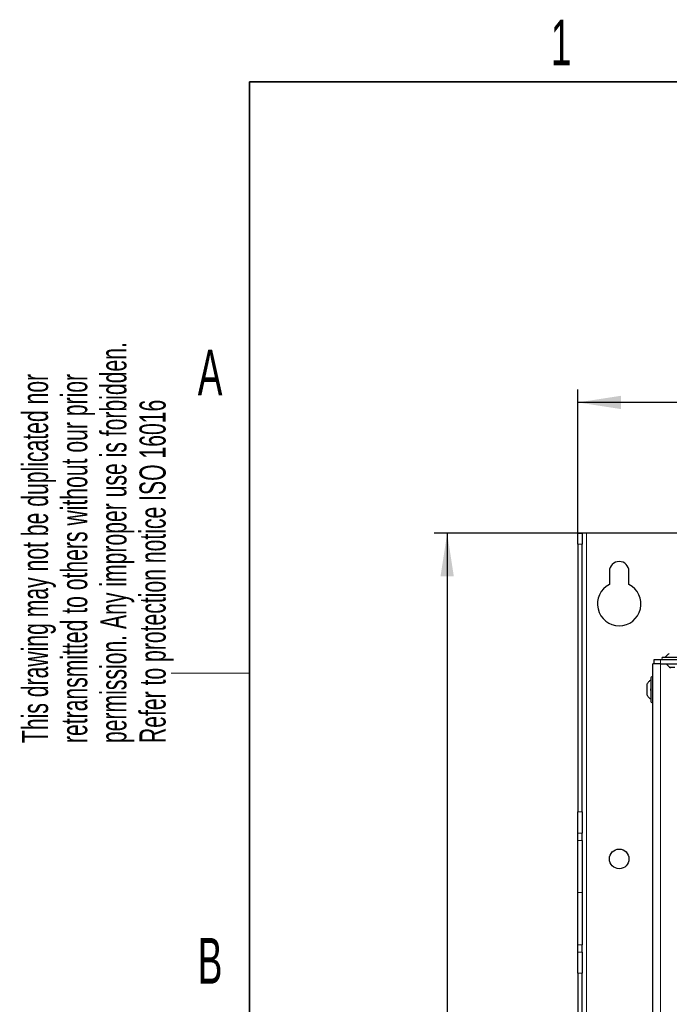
# Model space of a CAD drawing. Header units: millimetres. Extents: x 5 to 418, y 2 to 292.
# Tile 45 of 85: x 8 to 58, y 212 to 287. Entities that reach past the tile are written whole.
import ezdxf

# ---------------------------------------------------------------- set-up
doc = ezdxf.new("R2010")
doc.units = ezdxf.units.MM
doc.layers.add('SLD-0', color=7, linetype='Continuous')
doc.styles.add('SLDTEXTSTYLE0', font='TXT', dxfattribs={"width": 0.605})
doc.dimstyles.new('SLDDIMSTYLE0', dxfattribs={"dimtxt": 3.5, "dimasz": 3.302, "dimexe": 0, "dimexo": 0.0625, "dimgap": 0.875, "dimtad": 1, "dimlfac": 6, "dimrnd": 1e-09, "dimzin": 12, "dimdsep": 46, "dimtxsty": 'SLDTEXTSTYLE0', "dimsah": 1, "dimcen": 0.09, "dimadec": 0, "dimazin": 3, "dimtfac": 1, "dimtofl": 0, "dimtmove": 0, "dimatfit": 3, "dimfxl": 1, "dimfrac": 2, "dimtolj": 1, "dimtzin": 12, "dimarcsym": 0})

# ---------------------------------------------------------------- blocks, each defined once
blk = doc.blocks.new('_D')
at = {"layer": 'SLD-0', "color": 7}
for p, q in [((51.131, 247.133), (51.131, 258.966)), ((145.464, 247.133), (145.464, 258.966)), ((145.464, 257.966), (51.131, 257.966))]:
    blk.add_line(p, q, dxfattribs=at)
for points in [[(51.131, 257.966), (54.433, 257.458), (54.433, 258.474)], [(145.464, 257.966), (142.162, 258.474), (142.162, 257.458)]]:
    blk.add_solid(points, dxfattribs=at)
at = {"layer": 'SLD-0', "color": 7, "insert": (94.287, 262.478), "char_height": 3.5, "attachment_point": 1, "style": 'SLDTEXTSTYLE0'}
blk.add_mtext('566', dxfattribs=at)
blk = doc.blocks.new('_D_1')
at = {"layer": 'SLD-0', "color": 7}
for p, q in [((51.798, 247.966), (40.131, 247.966)), ((41.131, 247.966), (41.131, 88.8)), ((51.798, 88.8), (40.131, 88.8))]:
    blk.add_line(p, q, dxfattribs=at)
for points in [[(41.131, 247.966), (40.623, 244.664), (41.639, 244.664)], [(41.131, 88.8), (41.639, 92.102), (40.623, 92.102)]]:
    blk.add_solid(points, dxfattribs=at)
at = {"layer": 'SLD-0', "color": 7, "insert": (36.619, 164.372), "char_height": 3.5, "attachment_point": 1, "rotation": 90, "style": 'SLDTEXTSTYLE0'}
blk.add_mtext('955', dxfattribs=at)

msp = doc.modelspace()

# ---------------------------------------------------------------- linework, layer by layer
at = {"color": 7, "linetype": 'Continuous', "lineweight": 25}
for p, q in [((51.131, 247.9662), (51.4643, 247.9662)), ((51.131, 247.1329), (51.131, 247.9662)), ((51.4643, 247.9662), (51.4643, 247.1329)), ((51.7976, 247.9662), (51.4643, 247.9662)), ((144.7976, 247.9662), (51.7976, 247.9662)), ((51.131, 247.1329), (51.131, 226.6367)), ((51.4643, 226.6367), (51.4643, 247.1329)), ((53.5476, 245.0496), (53.5476, 244.0379)), ((55.0476, 244.0379), (55.0476, 245.0496)), ((56.9643, 237.9662), (56.9643, 238.2996)), ((56.9643, 238.2996), (57.4643, 238.2996)), ((57.4643, 238.2996), (139.131, 238.2996)), ((59.4476, 238.4662), (57.6476, 238.4662)), ((56.881, 206.7162), (56.881, 237.9662)), ((57.4643, 237.9662), (56.881, 237.9662)), ((57.4643, 237.9662), (57.881, 237.9662)), ((57.881, 237.9662), (58.2143, 237.6329)), ((57.881, 237.9662), (138.7143, 237.9662)), ((58.131, 237.7162), (58.5476, 237.7162)), ((56.7143, 236.8996), (56.7143, 235.0996)), ((56.4226, 236.4121), (56.4226, 235.5871)), ((51.131, 225.0268), (51.131, 226.6367)), ((51.4643, 226.6367), (51.4643, 225.0268)), ((51.131, 224.4659), (51.131, 225.0268)), ((51.131, 220.4662), (51.131, 224.4659)), ((51.4643, 224.4659), (51.4643, 225.0268)), ((51.4643, 224.4659), (51.4643, 220.4662)), ((51.131, 216.4665), (51.131, 220.4662)), ((51.4643, 220.4662), (51.4643, 216.4665)), ((51.131, 215.9057), (51.131, 216.4665)), ((51.4643, 215.9057), (51.4643, 216.4665)), ((51.131, 214.2958), (51.131, 215.9057)), ((51.4643, 215.9057), (51.4643, 214.2958)), ((51.131, 214.2958), (51.131, 144.1367)), ((51.4643, 144.1367), (51.4643, 214.2958))]:
    msp.add_line(p, q, dxfattribs=at)
at = {"color": 7, "linetype": 'Continuous', "lineweight": 18}
for p, q in [((51.7976, 88.7996), (51.7976, 247.9662)), ((51.4643, 247.1329), (51.131, 247.1329)), ((57.4643, 238.2996), (57.4643, 237.9662)), ((57.4643, 206.7162), (57.4643, 237.9662)), ((51.131, 226.6367), (51.4643, 226.6367)), ((51.4643, 225.0268), (51.131, 225.0268)), ((51.131, 224.4659), (51.4643, 224.4659)), ((51.4643, 220.4662), (51.131, 220.4662)), ((51.4643, 216.4665), (51.131, 216.4665)), ((51.131, 215.9057), (51.4643, 215.9057)), ((51.4643, 214.2958), (51.131, 214.2958))]:
    msp.add_line(p, q, dxfattribs=at)
at = {"color": 7, "linetype": 'Continuous', "lineweight": 25}
msp.add_circle((54.2976, 223.0496), 0.75, dxfattribs=at)
for centre, radius, start, end in [((54.2976, 245.0496), 0.75, 0, 180), ((54.2976, 242.5496), 1.6667, 116.743684, 63.256316), ((57.6476, 238.3829), 0.0833, 90, 270), ((56.7976, 236.8996), 0.0833, 360, 180), ((56.7976, 235.0996), 0.0833, 180, 0)]:
    msp.add_arc(centre, radius, start, end, dxfattribs=at)
for points in [[(57.8143, 238.4662), (57.8594, 238.524), (57.9496, 238.6396), (58.0733, 238.7185), (58.1351, 238.7579)], [(56.7143, 236.7329), (56.6565, 236.6878), (56.5409, 236.5975), (56.462, 236.4739), (56.4226, 236.4121)], [(56.7143, 235.2662), (56.6565, 235.3113), (56.5409, 235.4016), (56.462, 235.5252), (56.4226, 235.5871)]]:
    msp.add_open_spline(points, degree=3, dxfattribs=at)
msp.add_open_spline([(56.7428, 235.9266), (56.7389, 235.9291), (56.7311, 235.9341), (56.7219, 235.9507), (56.7158, 235.973), (56.7135, 235.9994), (56.7157, 236.0258), (56.7218, 236.0483), (56.7311, 236.065), (56.7389, 236.07), (56.7428, 236.0725)], degree=3, knots=[0, 0, 0, 0, 0.1252217, 0.2494831, 0.3743256, 0.4990628, 0.6238964, 0.749388, 0.8744406, 1, 1, 1, 1], dxfattribs=at)
at = {"layer": 'SLD-0', "lineweight": 35}
for p, q in [((408, 282.5), (26, 282.5)), ((26, 282.5), (26, 12))]:
    msp.add_line(p, q, dxfattribs=at)
at = {"layer": 'SLD-0', "lineweight": 18}
msp.add_line((20, 237.25), (26, 237.25), dxfattribs=at)

# ---------------------------------------------------------------- texts
at = {"layer": 'SLD-0', "char_height": 3.5, "attachment_point": 2, "style": 'SLDTEXTSTYLE0'}
for s, insert in [('1', (49.8527, 287.243)), ('A', (22.9816, 262.0011)), ('B', (22.9816, 217.0011))]:
    msp.add_mtext(s, dxfattribs=dict(at, insert=insert))
at = {"layer": 'SLD-0', "char_height": 2, "attachment_point": 1, "rotation": 90, "style": 'SLDTEXTSTYLE0'}
for s, insert in [('permission. Any improper use is forbidden.', (14.5783, 231.9088)), ('retransmitted to others without our prior', (11.5783, 231.9088)), ('This drawing may not be duplicated nor', (8.5783, 231.9088)), ('Refer to protection notice ISO 16016', (17.5783, 231.9088))]:
    msp.add_mtext(s, dxfattribs=dict(at, insert=insert))

# ---------------------------------------------------------------- dimensions: what is measured, and where the dimension line sits
at = {"layer": 'SLD-0', "color": 7}
dim = msp.add_linear_dim(base=(51.131, 257.9662), p1=(145.4643, 247.1329), p2=(51.131, 247.1329), dimstyle='SLDDIMSTYLE0', dxfattribs=at)
dim.commit()
dim.dimension.update_dxf_attribs({"geometry": '_D', "text_midpoint": (98.2976, 257.9662), "dimtype": 160})
dim = msp.add_linear_dim(base=(41.131, 88.7996), p1=(51.7976, 247.9662), p2=(51.7976, 88.7996), angle=90, dimstyle='SLDDIMSTYLE0', dxfattribs=at)
dim.commit()
dim.dimension.update_dxf_attribs({"geometry": '_D_1', "text_midpoint": (41.131, 168.3829), "dimtype": 160})

doc.saveas('drawing.dxf')
